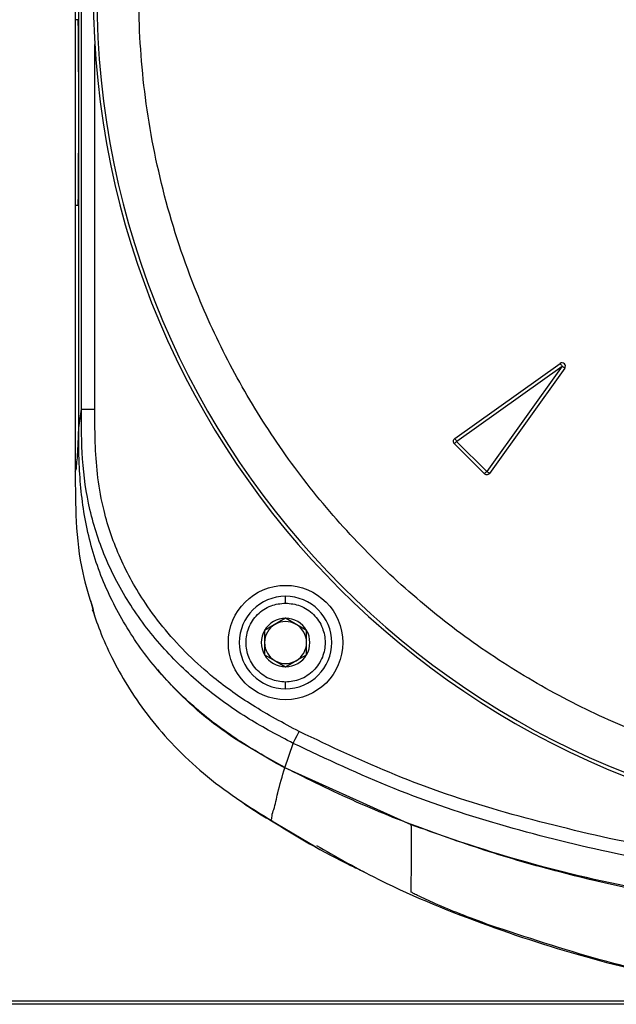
# Model space of a CAD drawing. Header units: millimetres. Extents: x 0 to 864, y 0 to 559.
# Tile 27 of 56: x 97 to 133, y 349 to 407. Entities that reach past the tile are written whole.
import ezdxf

# ---------------------------------------------------------------- set-up
doc = ezdxf.new("R2010")
doc.units = ezdxf.units.MM
doc.layers.add('DIMENSIONS', color=140, linetype='Continuous', lineweight=25)
doc.styles.add('SLDTEXTSTYLE0', font='TXT', dxfattribs={"width": 0.75})
doc.dimstyles.new('SLDDIMSTYLE1', dxfattribs={"dimtxt": 6, "dimasz": 6, "dimexe": 0, "dimexo": 0.0625, "dimgap": 1.5, "dimtad": 0, "dimtih": 1, "dimtoh": 1, "dimdec": 1, "dimrnd": 1e-09, "dimzin": 12, "dimdsep": 46, "dimtxsty": 'SLDTEXTSTYLE0', "dimsah": 1, "dimcen": 0.09, "dimadec": 0, "dimazin": 3, "dimtfac": 1, "dimtdec": 1, "dimtofl": 0, "dimtmove": 0, "dimatfit": 3, "dimfxl": 0, "dimfrac": 2, "dimtolj": 1, "dimtzin": 12, "dimarcsym": 0})

# ---------------------------------------------------------------- blocks, each defined once
blk = doc.blocks.new('_D_11')
at = {"layer": 'DIMENSIONS'}
for p, q in [((107.822, 461.024), (43.656, 461.024)), ((46.831, 461.024), (46.831, 414.634)), ((39.073, 405.657), (37.245, 405.657)), ((37.245, 405.657), (37.245, 396.132)), ((54.59, 405.657), (56.418, 405.657)), ((56.418, 405.657), (56.418, 396.132)), ((37.245, 396.132), (39.073, 396.132)), ((56.418, 396.132), (54.59, 396.132)), ((46.831, 348.524), (46.831, 394.913)), ((150.37, 348.524), (43.656, 348.524))]:
    blk.add_line(p, q, dxfattribs=at)
for points in [[(46.831, 461.024), (45.908, 455.024), (47.754, 455.024)], [(46.831, 348.524), (47.754, 354.524), (45.908, 354.524)]]:
    blk.add_solid(points, dxfattribs=at)
at = {"layer": 'DIMENSIONS', "char_height": 6, "attachment_point": 1, "style": 'SLDTEXTSTYLE0'}
for s, insert in [('112.5', (36.856, 414.61)), ('4.43', (39.073, 403.866))]:
    blk.add_mtext(s, dxfattribs=dict(at, insert=insert))
blk = doc.blocks.new('_D_12')
at = {"layer": 'DIMENSIONS'}
for p, q in [((98.111, 408.524), (72.26, 408.524)), ((75.435, 408.524), (75.435, 388.474)), ((67.677, 379.497), (65.848, 379.497)), ((65.848, 379.497), (65.848, 369.972)), ((83.193, 379.497), (85.021, 379.497)), ((85.021, 379.497), (85.021, 369.972)), ((65.848, 369.972), (67.677, 369.972)), ((85.021, 369.972), (83.193, 369.972)), ((75.435, 348.703), (75.435, 368.753)), ((150.131, 348.703), (72.26, 348.703))]:
    blk.add_line(p, q, dxfattribs=at)
for points in [[(75.435, 408.524), (74.512, 402.524), (76.358, 402.524)], [(75.435, 348.703), (76.358, 354.703), (74.512, 354.703)]]:
    blk.add_solid(points, dxfattribs=at)
at = {"layer": 'DIMENSIONS', "char_height": 6, "attachment_point": 1, "style": 'SLDTEXTSTYLE0'}
for s, insert in [('59.8', (67.677, 388.45)), ('2.36', (67.677, 377.706))]:
    blk.add_mtext(s, dxfattribs=dict(at, insert=insert))

msp = doc.modelspace()

# ---------------------------------------------------------------- linework, layer by layer
for p, q in [((100.853, 382.766), (100.853, 452.645)), ((100.854, 382.778), (100.854, 452.645)), ((101.006, 383.894), (101.006, 452.588)), ((100.64, 445.024), (100.64, 407.024)), ((100.819, 407.024), (100.64, 407.024)), ((100.64, 407.024), (100.64, 396.024)), ((101.806, 383.894), (101.806, 405.577)), ((100.64, 396.024), (100.819, 396.024)), ((100.64, 396.024), (100.64, 380.191)), ((123.194, 382.144), (129.45, 386.613)), ((123.307, 381.987), (129.567, 386.451)), ((129.567, 386.451), (125.103, 380.191)), ((129.729, 386.334), (125.261, 380.078)), ((100.854, 382.778), (101.006, 383.894)), ((101.006, 383.894), (101.806, 383.894)), ((124.956, 380.053), (123.169, 381.84)), ((125.093, 380.19), (123.306, 381.977)), ((113.14, 372.374), (113.14, 372.774)), ((101.555, 372.53), (101.812, 371.556)), ((111.89, 370.745), (111.89, 369.302)), ((114.39, 369.302), (114.39, 370.745)), ((105.766, 368.118), (105.545, 368.414)), ((106.553, 367.265), (105.766, 368.118)), ((113.14, 367.274), (113.14, 367.674)), ((112.608, 362.834), (110.361, 364.154)), ((113.104, 362.587), (113.589, 364.034)), ((113.099, 362.573), (112.608, 362.834)), ((120.613, 359.198), (113.099, 362.573)), ((112.216, 359.487), (114.943, 357.88))]:
    msp.add_line(p, q)
at = {"flags": 128}
for points in [[(123.307, 381.987), (123.288, 382.014), (123.269, 382.04), (123.252, 382.064), (123.236, 382.087), (123.221, 382.106), (123.21, 382.123), (123.2, 382.136), (123.194, 382.144)], [(123.169, 381.84), (123.177, 381.848), (123.188, 381.859), (123.202, 381.873), (123.219, 381.891), (123.239, 381.91), (123.26, 381.931), (123.283, 381.954), (123.306, 381.977)], [(124.956, 380.053), (124.964, 380.061), (124.975, 380.072), (124.99, 380.086), (125.007, 380.103), (125.026, 380.123), (125.048, 380.144), (125.07, 380.167), (125.093, 380.19)], [(125.261, 380.078), (125.252, 380.084), (125.239, 380.094), (125.222, 380.105), (125.203, 380.119), (125.18, 380.135), (125.156, 380.153), (125.13, 380.172), (125.103, 380.191)], [(113.14, 371.467), (112.47, 371.081), (111.89, 370.745)], [(114.39, 370.745), (113.72, 371.132), (113.14, 371.467)], [(111.89, 369.302), (112.559, 368.916), (113.14, 368.58)], [(113.14, 368.58), (113.809, 368.967), (114.39, 369.302)], [(113.589, 364.034), (113.631, 364.117), (113.714, 364.28), (113.826, 364.5), (113.945, 364.735)]]:
    msp.add_lwpolyline(points, dxfattribs=at)
msp.add_circle((113.14, 370.024), 3.4)
for centre, radius, start, end in [((151.64, 408.524), 49.921, 90, 270), ((151.64, 408.524), 49.719, 90, 270), ((-372.04, 401.524), 472.891, 359.3336, 0.6664), ((129.566, 386.45), 0.2, 324.46191, 125.53809), ((113.14, 370.024), 2.75, 90.0001, 269.9999), ((113.14, 370.024), 2.75, 270.00002, 89.99998), ((113.14, 370.024), 1.443, 89.9996, 150.00081), ((113.14, 370.024), 1.25, 120.00055, 179.99985), ((113.14, 370.024), 1.25, 59.99905, 120.00095), ((113.14, 370.024), 1.443, 29.99919, 90.00055), ((113.14, 370.024), 1.25, 0.0007, 59.9989), ((113.14, 370.024), 1.443, 149.99985, 210.00015), ((113.14, 370.024), 1.443, 329.99985, 30.00015), ((113.14, 370.024), 1.25, 179.99955, 240.00072), ((113.14, 370.024), 1.25, 299.99983, 359.99989), ((113.14, 370.024), 1.443, 209.99919, 270.0004), ((113.14, 370.024), 1.443, 269.99945, 330.00081), ((113.14, 370.024), 1.25, 239.99905, 300.00095)]:
    msp.add_arc(centre, radius, start, end)
for points, knots in [([(151.64, 361.303), (149.72, 361.371), (145.822, 361.508), (139.978, 362.642), (134.633, 364.358), (129.881, 366.524), (125.727, 368.951), (121.813, 371.806), (118.191, 375.075), (114.922, 378.697), (112.067, 382.611), (109.639, 386.765), (107.476, 391.517), (105.749, 396.862), (104.657, 402.706), (104.302, 408.524), (104.657, 414.342), (105.749, 420.186), (107.476, 425.531), (109.639, 430.283), (112.067, 434.436), (114.922, 438.351), (118.191, 441.973), (121.813, 445.242), (125.727, 448.097), (129.881, 450.524), (134.633, 452.689), (139.978, 454.406), (145.822, 455.539), (149.72, 455.677), (151.64, 455.744)], [0, 0, 0, 0, 0.038816, 0.078835, 0.119976, 0.152141, 0.184303, 0.217154, 0.25, 0.28285, 0.315697, 0.347862, 0.380024, 0.421168, 0.461187, 0.5, 0.538816, 0.578835, 0.619976, 0.652141, 0.684303, 0.717154, 0.75, 0.78285, 0.815697, 0.847862, 0.880024, 0.921168, 0.961186, 1, 1, 1, 1]), ([(129.45, 386.613), (129.456, 386.606), (129.47, 386.586), (129.496, 386.55), (129.53, 386.503), (129.554, 386.469), (129.567, 386.451)], [0, 0, 0, 0, 0.13738, 0.368495, 0.667243, 1, 1, 1, 1]), ([(129.729, 386.334), (129.722, 386.339), (129.702, 386.354), (129.666, 386.38), (129.619, 386.414), (129.585, 386.438), (129.567, 386.451)], [0, 0, 0, 0, 0.137391, 0.368465, 0.667234, 1, 1, 1, 1]), ([(113.589, 364.034), (112.709, 364.498), (110.912, 365.445), (108.361, 367.243), (106.003, 369.441), (103.979, 372.015), (102.424, 374.866), (101.435, 377.871), (101.013, 380.906), (101.008, 382.907), (101.006, 383.894)], [0, 0, 0, 0, 0.119113, 0.243479, 0.372874, 0.504395, 0.634366, 0.760237, 0.881646, 1, 1, 1, 1]), ([(113.945, 364.735), (113.007, 365.238), (111.245, 366.181), (109.052, 367.738), (107.348, 369.263), (105.982, 370.746), (104.571, 372.63), (103.253, 374.977), (102.375, 377.525), (101.965, 379.768), (101.812, 381.787), (101.808, 383.149), (101.806, 383.894)], [0, 0, 0, 0, 0.132196, 0.248075, 0.33294, 0.415983, 0.498019, 0.624911, 0.748756, 0.830842, 0.907469, 1, 1, 1, 1]), ([(100.64, 380.191), (100.655, 380.216), (100.717, 380.315), (100.724, 380.599), (100.782, 381.08), (100.814, 381.832), (100.839, 382.421), (100.853, 382.766)], [0, 0, 0, 0, 0.033821, 0.13338, 0.316832, 0.600399, 1, 1, 1, 1]), ([(113.104, 362.587), (112.152, 363.12), (110.246, 364.187), (107.636, 366.172), (105.325, 368.507), (103.444, 371.205), (102.002, 374.174), (101.143, 377.366), (100.852, 380.263), (100.853, 382.069), (100.854, 382.778)], [0, 0, 0, 0, 0.130389, 0.261093, 0.390916, 0.521923, 0.652855, 0.783914, 0.915202, 1, 1, 1, 1]), ([(123.169, 381.84), (123.155, 381.858), (123.126, 381.893), (123.108, 381.959), (123.112, 382.028), (123.138, 382.091), (123.171, 382.127), (123.192, 382.143), (123.194, 382.144)], [0, 0, 0, 0, 0.194303, 0.388626, 0.582944, 0.777266, 0.971589, 1, 1, 1, 1]), ([(123.307, 381.987), (123.306, 381.986), (123.305, 381.985), (123.304, 381.983), (123.304, 381.982), (123.304, 381.981), (123.304, 381.979), (123.305, 381.978), (123.306, 381.977)], [0, 0, 0, 0, 0.271751, 0.389372, 0.50004, 0.611216, 0.72777, 1, 1, 1, 1]), ([(100.64, 380.191), (100.645, 379.198), (100.655, 377.185), (100.943, 374.413), (101.479, 372.718), (101.706, 371.997)], [0, 0, 0, 0, 0.358942, 0.727257, 1, 1, 1, 1]), ([(125.261, 380.078), (125.246, 380.061), (125.216, 380.027), (125.153, 379.998), (125.085, 379.991), (125.019, 380.007), (124.977, 380.033), (124.959, 380.051), (124.956, 380.053)], [0, 0, 0, 0, 0.194334, 0.388652, 0.582964, 0.777284, 0.971603, 1, 1, 1, 1]), ([(125.103, 380.191), (125.102, 380.19), (125.101, 380.189), (125.1, 380.188), (125.098, 380.188), (125.097, 380.188), (125.095, 380.188), (125.094, 380.189), (125.093, 380.19)], [0, 0, 0, 0, 0.272255, 0.389263, 0.500131, 0.611136, 0.727964, 1, 1, 1, 1]), ([(113.14, 367.674), (112.844, 367.705), (112.388, 367.754), (111.84, 368.047), (111.467, 368.35), (111.161, 368.724), (110.878, 369.272), (110.733, 370.024), (110.878, 370.776), (111.161, 371.323), (111.467, 371.697), (111.84, 372.001), (112.388, 372.293), (112.844, 372.342), (113.14, 372.374)], [0, 0, 0, 0, 0.1197209, 0.1848973, 0.2500007, 0.3151767, 0.3802791, 0.4999994, 0.6197216, 0.6848982, 0.7500002, 0.8151758, 0.8802787, 1, 1, 1, 1]), ([(113.14, 372.374), (113.435, 372.342), (113.892, 372.293), (114.44, 372.001), (114.813, 371.697), (115.119, 371.323), (115.402, 370.775), (115.547, 370.024), (115.402, 369.272), (115.118, 368.724), (114.813, 368.35), (114.439, 368.047), (113.892, 367.754), (113.435, 367.705), (113.14, 367.674)], [0, 0, 0, 0, 0.119722, 0.184897, 0.25, 0.315176, 0.380278, 0.500001, 0.619721, 0.684897, 0.749999, 0.815176, 0.880279, 1, 1, 1, 1]), ([(101.656, 371.985), (101.825, 371.497), (102.184, 370.461), (102.918, 368.881), (103.87, 367.208), (105.076, 365.496), (106.543, 363.806), (108.266, 362.202), (110.228, 360.722), (111.65, 359.852), (112.375, 359.409)], [0, 0, 0, 0, 0.091492, 0.194398, 0.308378, 0.432478, 0.565131, 0.704497, 0.849257, 1, 1, 1, 1]), ([(110.361, 364.154), (109.687, 364.617), (108.331, 365.547), (107.148, 366.69), (106.553, 367.265)], [0, 0, 0, 0, 0.4969901, 1, 1, 1, 1]), ([(132.369, 358.371), (130.169, 358.892), (125.861, 359.912), (119.682, 362.024), (115.834, 363.842), (113.945, 364.735)], [0, 0, 0, 0, 0.347, 0.679491, 1, 1, 1, 1]), ([(151.64, 355.574), (148.449, 355.67), (141.962, 355.864), (133.342, 357.245), (125.847, 359.125), (119.555, 361.223), (115.571, 363.1), (113.589, 364.034)], [0, 0, 0, 0, 0.243417, 0.494913, 0.664162, 0.832897, 1, 1, 1, 1]), ([(112.254, 359.494), (112.257, 359.494), (112.333, 359.505), (112.325, 359.81), (112.51, 360.259), (112.695, 361.284), (112.947, 362.087), (113.099, 362.573)], [0, 0, 0, 0, 0.002669, 0.0715477, 0.2012333, 0.5172205, 1, 1, 1, 1]), ([(151.64, 353.701), (149.144, 353.762), (144.135, 353.882), (136.609, 354.845), (129.092, 356.403), (122.658, 358.386), (117.324, 360.487), (114.512, 361.886), (113.104, 362.587)], [0, 0, 0, 0, 0.187583, 0.376427, 0.569431, 0.764031, 0.881755, 1, 1, 1, 1]), ([(110.463, 360.623), (110.511, 360.584), (111.056, 360.157), (111.655, 359.805), (112.2, 359.485)], [0, 0, 0, 0, 0.089498, 1, 1, 1, 1]), ([(112.2, 359.485), (113.774, 358.528), (115.596, 357.421), (117.531, 356.535), (117.794, 356.414)], [0, 0, 0, 0, 0.8641379, 1, 1, 1, 1]), ([(120.613, 355.197), (120.612, 355.33), (120.61, 355.67), (120.614, 356.284), (120.617, 357.099), (120.619, 358.093), (120.615, 358.812), (120.613, 359.198)], [0, 0, 0, 0, 0.0999, 0.254821, 0.460281, 0.710781, 1, 1, 1, 1]), ([(182.613, 359.178), (180.635, 358.477), (176.678, 357.073), (170.522, 355.517), (164.232, 354.367), (157.614, 353.697), (150.756, 353.511), (143.631, 353.825), (136.495, 354.745), (130.265, 356.112), (124.971, 357.624), (122.067, 358.673), (120.613, 359.199)], [0, 0, 0, 0, 0.099367, 0.198744, 0.300355, 0.401965, 0.513491, 0.625007, 0.739403, 0.853812, 0.926802, 1, 1, 1, 1]), ([(151.64, 356.354), (148.393, 356.437), (141.916, 356.603), (135.546, 357.783), (132.369, 358.371)], [0, 0, 0, 0, 0.501384, 1, 1, 1, 1]), ([(114.98, 357.959), (116.092, 357.327), (119.226, 355.544), (124.72, 353.289), (131.328, 351.137), (138.071, 349.641), (144.853, 348.699), (149.387, 348.582), (151.64, 348.524)], [0, 0, 0, 0, 0.100181, 0.282579, 0.464171, 0.644616, 0.82342, 1, 1, 1, 1]), ([(125.256, 353.231), (124.67, 353.451), (123.58, 353.859), (122.154, 354.445), (121.234, 354.877), (120.758, 355.09), (120.644, 355.174), (120.613, 355.197)], [0, 0, 0, 0, 0.371739, 0.692034, 0.915419, 0.977394, 1, 1, 1, 1]), ([(140.713, 349.436), (139.963, 349.526), (136.963, 349.887), (131.765, 351.083), (127.435, 352.512), (125.256, 353.231)], [0, 0, 0, 0, 0.142235, 0.568244, 1, 1, 1, 1])]:
    msp.add_open_spline(points, degree=3, knots=knots)

# ---------------------------------------------------------------- dimensions: what is measured, and where the dimension line sits
at = {"layer": 'DIMENSIONS'}
for base, p1, p2, picture, middle in [((46.831, 461.024), (151.64, 348.524), (109.092, 461.024), '_D_11', (46.831, 404.774)), ((75.435, 348.703), (99.381, 408.524), (151.401, 348.703), '_D_12', (75.435, 378.614))]:
    dim = msp.add_linear_dim(base=base, p1=p1, p2=p2, angle=90, dimstyle='SLDDIMSTYLE1', dxfattribs=at)
    dim.commit()
    dim.dimension.update_dxf_attribs({"geometry": picture, "text_midpoint": middle, "dimtype": 160})

doc.saveas('drawing.dxf')
